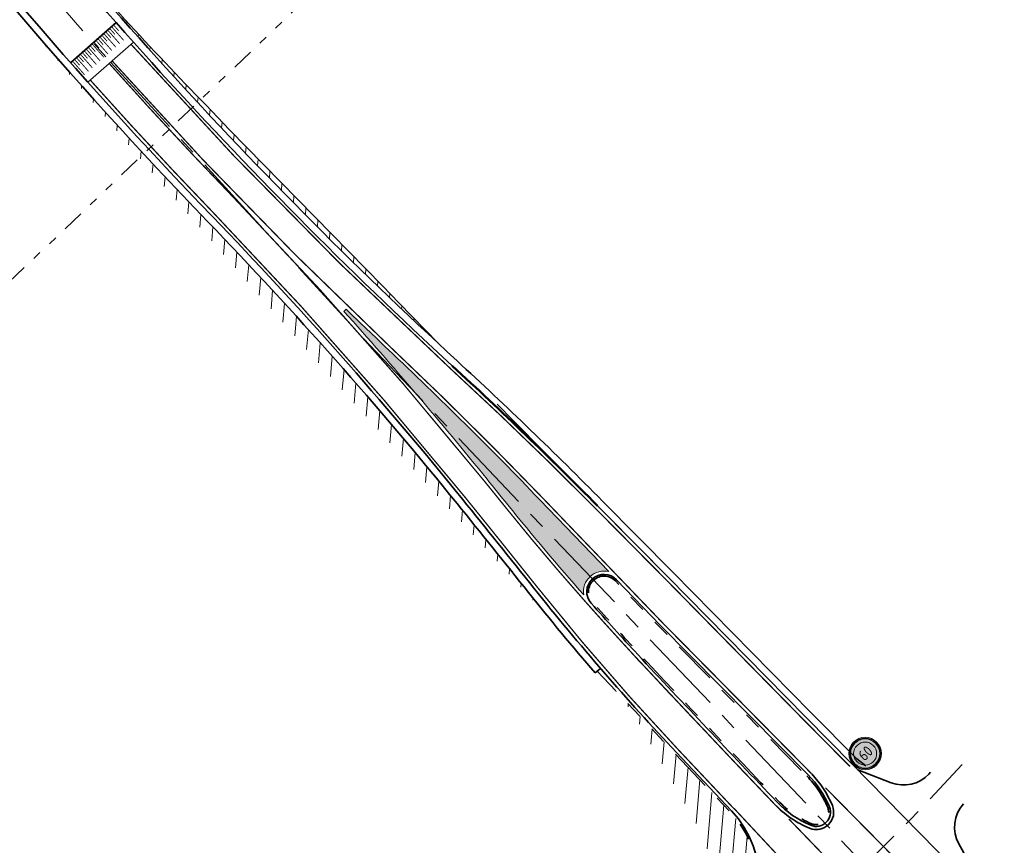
# Model space of a CAD drawing. Header units: metres. Extents: x 156019 to 159509, y 450048 to 451682.
# Tile 2 of 5: x 156094 to 156207, y 451039 to 451134. Entities that reach past the tile are written whole.
import ezdxf
from ezdxf.enums import TextEntityAlignment as Align

# ---------------------------------------------------------------- set-up
doc = ezdxf.new("R2010")
doc.units = ezdxf.units.M
for name, pattern in [('AL-TEKENBLADGRENS', [11.5, 2.5, -1.5, 1, -1.5, 1, -1.5, 2.5]), ('AM-AS', [16, 10, -2, 2, -2]), ('AM-AS-SO', [16, 10, -2, 2, -2]), ('VH-TROTTOIRBAND-SO', [15, 5, -2, 2, -2, 2, -2]), ('VW-11_STREEP', [2, 1, -1]), ('VW-13_STREEP', [4, 1, -3])]:
    doc.linetypes.add(name, pattern=pattern)
doc.layers.get('0').update_dxf_attribs({"linetype": 'CONTINUOUS'})
for name, color, linetype, lineweight in [('N-WE-AM-AS-G', 252, 'AM-AS', 18), ('N-WE-AM-AS_WEG-G', 252, 'AM-AS-SO', 18), ('N-WE-VH-KANTOPSLUITING_TROTTOIRBAND-G', 252, 'VH-TROTTOIRBAND-SO', 35), ('N-WE-VH-KANTVERHARDING-G', 252, 'CONTINUOUS', 50), ('N-WE-VH-KANTVERHARDING_HOOFDRIJBAAN-G', 252, 'CONTINUOUS', 35), ('N-WE-VH-KANTVERHARDING_INRIT-G', 252, 'CONTINUOUS', 35), ('N-WE-VH-VERHARDING_GRASBETONSTEEN-G', 252, 'CONTINUOUS', 35), ('N-WE-VW-MARKERING_LANGS_STREEP_11_015-G', 252, 'VW-11_STREEP', 13), ('N-WE-VW-MARKERING_LANGS_STREEP_13_015-G', 252, 'VW-13_STREEP', 13), ('N-WE-VW-MARKERING_LANGS_STREEP_DOORGETROKKEN_015-G', 252, 'CONTINUOUS', 13), ('N-WE-VW-MARKERING_PLATEAU-G', 252, 'CONTINUOUS', 9), ('N-WE-VW-MARKERING_PUNTSTUK-G', 252, 'CONTINUOUS', 35), ('N-WE-VW-VERKEERSTEKEN_BORD_A-S', 252, 'CONTINUOUS', 25), ('V-WE-VH-VERHARDING_ASFALT-A', 252, 'CONTINUOUS', 18), ('X-XX-AL-TEKENBLADGRENS-G', 7, 'AL-TEKENBLADGRENS', 35)]:
    doc.layers.add(name, color=color, linetype=linetype, lineweight=lineweight)
doc.layers.add('X-XX-AL-HULPLIJN-G', color=40, linetype='CONTINUOUS', lineweight=18, plot=False)
doc.styles.add('NLCS-RVV-M200-T25', font='NLCS-RVV.ttf')
pattern_1 = [(85, (0, 0), (-1.494292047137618, 0.1307336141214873), [])]

# ---------------------------------------------------------------- blocks, each defined once
blk = doc.blocks.new('N-SVW-VERKEERSTEKEN_BORD_A01_060-SO')
at = {"true_color": 0xff0000}
h = blk.add_hatch(color=1, dxfattribs=at)
h.dxf.hatch_style = 1
h.paths.add_polyline_path([(-3.75, 0), (-3.55, 0, -1), (3.550000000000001, 0), (3.75, 0, 1)])
at = {"true_color": 0xffffff}
h = blk.add_hatch(color=7, dxfattribs=at)
h.dxf.hatch_style = 1
h.paths.add_polyline_path([(-3.55, 0), (-3.35, 0, -1), (3.35, 0), (3.550000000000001, 0, 1)])
at = {"true_color": 0xff0000}
h = blk.add_hatch(color=1, dxfattribs=at)
h.dxf.hatch_style = 1
h.paths.add_polyline_path([(-3.35, 0), (-2.649999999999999, 0, -1), (2.649999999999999, 0), (3.35, 0, 1)])
at = {"true_color": 0xffffff}
h = blk.add_hatch(color=7, dxfattribs=at)
h.dxf.hatch_style = 1
h.paths.add_polyline_path([(-2.649999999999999, 0), (2.649999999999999, 0, 1)])
at = {"true_color": 0xff0000}
h = blk.add_hatch(color=1, dxfattribs=at)
h.dxf.hatch_style = 1
h.paths.add_polyline_path([(3.75, 0), (3.550000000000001, 0, -1), (-3.55, 0), (-3.75, 0, 1)])
at = {"true_color": 0xffffff}
h = blk.add_hatch(color=7, dxfattribs=at)
h.dxf.hatch_style = 1
h.paths.add_polyline_path([(3.550000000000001, 0), (3.35, 0, -1), (-3.35, 0), (-3.55, 0, 1)])
at = {"true_color": 0xff0000}
h = blk.add_hatch(color=1, dxfattribs=at)
h.dxf.hatch_style = 1
h.paths.add_polyline_path([(3.35, 0), (2.649999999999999, 0, -1), (-2.649999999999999, 0), (-3.35, 0, 1)])
at = {"true_color": 0xffffff}
h = blk.add_hatch(color=7, dxfattribs=at)
h.dxf.hatch_style = 1
h.paths.add_polyline_path([(2.649999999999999, 0), (-2.649999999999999, 0, 1)])
at = {"color": 1, "lineweight": 0, "true_color": 0xff0000}
blk.add_circle((0, 0), 3.75, dxfattribs=at)
at = {"color": 7, "lineweight": 0, "true_color": 0xffffff}
for radius in [3.55, 3.35, 2.649999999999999]:
    blk.add_circle((0, 0), radius, dxfattribs=at)
at = {"color": 250, "true_color": 0x191919, "style": 'NLCS-RVV-M200-T25', "width": 0.9}
blk.add_text('60', height=2.5, dxfattribs=at).set_placement((0.09999999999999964, 0), align=Align.MIDDLE_CENTER)

msp = doc.modelspace()

# ---------------------------------------------------------------- hatches: boundary and pattern name
at = {"layer": 'N-WE-VW-MARKERING_PUNTSTUK-G', "transparency": 33554687}
h = msp.add_hatch(color=256, dxfattribs=at)
h.dxf.hatch_style = 1
edge = h.paths.add_edge_path()
edge.add_arc((156383.1075337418, 451265.9433709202), 299.6250000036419, 218.8843707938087, 221.4835196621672, ccw=False)
edge.add_arc((154864.9519509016, 450041.6298455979), 1650.692918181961, 38.88437082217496, 39.01600547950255)
edge.add_arc((155756.1700380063, 450763.7363317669), 503.6500000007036, 39.01600549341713, 41.90837286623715)
edge.add_line((156130.9933914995, 451100.1449763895), (156131.2366953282, 451100.3965922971))
edge.add_arc((156503.7764269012, 451485.6635367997), 535.9258065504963, 225.9621808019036, 226.6822910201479)
edge.add_arc((155793.3437755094, 450732.2374151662), 499.624999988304, 43.86028719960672, 46.6822910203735, ccw=False)
edge.add_line((156153.5891629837, 451078.4286938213), (156161.5451265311, 451070.1497470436))
edge.add_arc((156160.9905803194, 451067.8403957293), 2.374999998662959, 76.4971847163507, 188.9626179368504)
at = {"layer": 'V-WE-VH-VERHARDING_ASFALT-A', "transparency": 33554687}
h = msp.add_hatch(dxfattribs=at)
h.set_pattern_fill('AVH-ASFALT_B-SO', color=256, angle=40, pattern_type=2)
h.set_pattern_definition(pattern_1)
h.paths.add_polyline_path([(156117.784, 451121.049), (156115.064, 451123.931, -0.01554166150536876), (156096.7459794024, 451143.9139972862, 0.03084353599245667), (156141.8807509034, 451096.4360292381), (156137.316, 451101.123), (156135.461, 451103.028)])
h = msp.add_hatch(dxfattribs=at)
h.set_pattern_fill('AVH-ASFALT_B', color=256, angle=40, pattern_type=2)
h.set_pattern_definition(pattern_1)
edge = h.paths.add_edge_path()
edge.add_arc((156387.4910315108, 451255.2405240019), 300.8000014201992, 218.5582288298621, 219.2248672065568)
edge.add_line((156154.4702625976, 451065.0249565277), (156141.7135461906, 451078.9554749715))
edge.add_line((156141.7135461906, 451078.9554749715), (156129.098, 451093.015))
edge.add_line((156129.098, 451093.015), (156109.107, 451115.855))
edge.add_line((156109.107, 451115.855), (156095.753, 451131.711))
edge.add_arc((156602.9764788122, 451578.9306294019), 676.2255942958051, 221.402668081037, 223.8449595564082)
edge.add_arc((155756.1700380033, 450763.7363317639), 499.2000000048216, 39.01600549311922, 43.99889384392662, ccw=False)
edge.add_arc((154864.9523690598, 450041.6301838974), 1646.24238031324, 38.55822882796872, 39.01600549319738, ccw=False)
h = msp.add_hatch(dxfattribs=at)
h.set_pattern_fill('AVH-ASFALT_B', color=256, angle=40, pattern_type=2)
h.set_pattern_definition(pattern_1)
edge = h.paths.add_edge_path()
edge.add_line((156168.785, 451046.087), (156171.761, 451040.88))
edge.add_arc((156158.1452220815, 451033.6996068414), 15.39309761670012, -6.863740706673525, 27.80529391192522, ccw=False)
edge.add_arc((156157.8615972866, 451034.3146997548), 15.75875770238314, 330.0867784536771, 351.03869789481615, ccw=False)
edge.add_arc((156148.8821013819, 451046.6738835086), 30.35263652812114, 307.9089073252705, 318.2332496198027, ccw=False)
edge.add_arc((156142.572170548, 451054.1048126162), 40.09455136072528, 280.7122164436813, 308.4988759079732, ccw=False)
edge.add_arc((156147.6374202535, 451054.6376737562), 40.00000000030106, 273.4216891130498, 303.3312291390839)
edge.add_line((156169.6165520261, 451021.2173540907), (156169.5066563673, 451021.384455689))
edge.add_arc((156147.6374202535, 451054.6376737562), 39.80000000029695, 303.3312291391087, 313.5932475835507)
edge.add_arc((156166.9443776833, 451034.3585861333), 11.80000000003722, 313.5932475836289, 403.3444149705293)
edge.add_line((156175.5258203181, 451042.4578973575), (156162.1208249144, 451056.6608580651))
edge.add_arc((156101.8499641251, 451007.5196492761), 77.76525613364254, 36.348736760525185, 39.19171772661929, ccw=False)
edge.add_line((156164.484, 451053.611), (156168.785, 451046.087))

# ---------------------------------------------------------------- linework, layer by layer
at = {"layer": 'N-WE-AM-AS-G', "transparency": 33554687, "flags": 128}
msp.add_lwpolyline([(156054.208, 451680.581), (156047.697, 451601.191), (156044.0819038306, 451560.4282218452), (156034.6845, 451460.8585), (156024.0226627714, 451344.1291122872, 0.1854094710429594), (156074.7460007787, 451164.7451541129, 0.0216701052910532), (156104.1344298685, 451128.8134434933)], format="xyb", dxfattribs=at)
for points in [[(156104.1344298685, 451128.8134434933), (156133.2068253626, 451097.0691792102)], [(156133.2068253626, 451097.0691792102), (156192.41275, 451034.8987500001)]]:
    msp.add_lwpolyline(points, dxfattribs=at)
at = {"layer": 'N-WE-AM-AS_WEG-G', "linetype": 'AM-AS', "transparency": 33554687, "flags": 128}
msp.add_lwpolyline([(156146.3079776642, 451011.5875630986, 0.2174137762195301), (156177.503499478, 451022.9958946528), (156196.2547053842, 451041.4998047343), (156202.2831169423, 451047.9455768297)], format="xyb", dxfattribs=at)
at = {"layer": 'N-WE-VH-KANTOPSLUITING_TROTTOIRBAND-G', "transparency": 33554687, "flags": 128}
for points in [[(156184.3477261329, 451046.6194582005, -0.096820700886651), (156186.7733931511, 451042.9681293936, -0.6696337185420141), (156184.9074429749, 451041.1072850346, -0.1034681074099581), (156181.0522255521, 451043.7577174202, -0.002643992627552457), (156165.0065921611, 451060.7407717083, -0.004755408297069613), (156159.6466009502, 451066.6430154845, -0.9813108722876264), (156162.2884371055, 451069.0876197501), (156167.3097346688, 451063.862475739), (156184.3474744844, 451046.6197133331)], [(156169.6165520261, 451021.2173540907), (156169.5066563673, 451021.384455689, 0.04480645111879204), (156175.0808811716, 451025.8123992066, 0.4129421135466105), (156175.5258203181, 451042.4578973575), (156160.2073310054, 451058.6882574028)]]:
    msp.add_lwpolyline(points, format="xyb", dxfattribs=at)
at = {"layer": 'N-WE-VH-KANTVERHARDING-G', "transparency": 33554687}
msp.add_arc((155805.0481209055, 450725.8134889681), 500, 44.73472885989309, 47.39957634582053, dxfattribs=at)
at = {"layer": 'N-WE-VH-KANTVERHARDING_HOOFDRIJBAAN-G', "transparency": 33554687, "flags": 128}
for points in [[(156050.7197116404, 451680.8670844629), (156044.2096593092, 451601.4886395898), (156040.596460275, 451560.7472529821), (156031.1994889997, 451461.1821142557), (156020.5371716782, 451344.4474703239, 0.1854094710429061), (156071.943323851, 451162.6487280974, 0.03143541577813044), (156115.846643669, 451111.0585731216, 0.03143541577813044)], [(156057.6962883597, 451680.2949155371), (156051.1843406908, 451600.8933604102), (156047.5673473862, 451560.1091907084), (156038.1695110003, 451460.5348857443), (156027.5081538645, 451343.8107542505, 0.1854094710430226), (156077.5486777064, 451166.8415801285, 0.0462963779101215), (156143.4888271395, 451093.8595300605, 0.0462963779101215)], [(156144.6549646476, 451078.5052339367, -0.001997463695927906), (156152.8985002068, 451068.247622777, 0.0208867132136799), (156169.3187600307, 451049.3258309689)], [(156184.4899905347, 451046.7600314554, -0.09682070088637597), (156186.9581199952, 451043.0447844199, -0.6696337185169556), (156184.830282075, 451040.9227689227, -0.103468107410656), (156180.9075772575, 451043.6195983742, -0.002644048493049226), (156164.8601540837, 451060.6045508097, -0.004755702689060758), (156159.4972699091, 451066.5099732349, -0.9813108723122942), (156162.4326434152, 451069.2262001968), (156167.4529770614, 451064.0020592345), (156184.6380944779, 451046.6101457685)], [(156184.9346349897, 451046.8396860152, -0.09144251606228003), (156187.304482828, 451043.1885125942, -0.6696337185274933), (156184.6856053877, 451040.576801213, -0.1034681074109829), (156180.6363617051, 451043.360625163, -0.002644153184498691), (156164.5855828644, 451060.3491364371)], [(156169.6165520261, 451021.2173540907, 0.04480645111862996), (156175.2187880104, 451025.6675485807, 0.4129421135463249), (156175.6712684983, 451042.5951738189)]]:
    msp.add_lwpolyline(points, format="xyb", dxfattribs=at)
for points in [[(156160.2346172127, 451077.7261952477), (156168.384, 451069.501), (156184.239, 451053.367), (156189.587, 451047.977)], [(156175.6712684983, 451042.5951738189), (156169.3187600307, 451049.3258309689)], [(156207.1309991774, 451030.1020008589), (156189.587, 451047.977)]]:
    msp.add_lwpolyline(points, dxfattribs=at)
at = {"layer": 'N-WE-VH-KANTVERHARDING_HOOFDRIJBAAN-G', "transparency": 33554687}
msp.add_arc((155756.1700380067, 450763.7363317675), 500, 39.01600549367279, 43.99889384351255, dxfattribs=at)
at = {"layer": 'N-WE-VH-KANTVERHARDING_INRIT-G', "transparency": 33554687, "flags": 128}
for points in [[(156198.64, 451047.036), (156198.4437141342, 451046.8261248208, -0.306436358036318), (156194.0737340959, 451045.8298926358), (156190.2278601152, 451047.3240488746)], [(156206.1109158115, 451031.1413299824), (156201.8889943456, 451038.784573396, -0.320577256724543), (156202.4263562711, 451043.4046583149, -0.320577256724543)]]:
    msp.add_lwpolyline(points, format="xyb", dxfattribs=at)
at = {"layer": 'N-WE-VH-VERHARDING_GRASBETONSTEEN-G', "transparency": 33554687, "flags": 128}
for points in [[(156043.188987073, 451599.0358083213), (156039.7997874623, 451560.8201743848), (156030.4029150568, 451461.2560832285), (156019.7404879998, 451344.5202378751, 0.1854094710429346), (156071.3027119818, 451162.1695450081, 0.03143541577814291), (156115.2711611, 451110.5028575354)], [(156032.1502542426, 451385.8389048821), (156028.304837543, 451343.7379866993, 0.1854094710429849), (156078.1892895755, 451167.3207632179, 0.04629637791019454), (156144.0303322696, 451094.448403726)], [(156144.03338861, 451078.0016038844, -0.001997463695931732), (156152.2729201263, 451067.7489750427, 0.01001256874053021), (156159.9683601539, 451058.4815982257, 0.01001256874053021)]]:
    msp.add_lwpolyline(points, format="xyb", dxfattribs=at)
for points in [[(156160.8029156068, 451078.2892555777), (156168.9534503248, 451070.0628976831), (156184.8082488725, 451053.9291026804), (156190.1151444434, 451048.5805299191), (156191.1641646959, 451047.7856142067)], [(156159.968360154, 451058.4815982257), (156160.5734736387, 451059.0048932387)]]:
    msp.add_lwpolyline(points, dxfattribs=at)
at = {"layer": 'N-WE-VH-VERHARDING_GRASBETONSTEEN-G', "transparency": 33554687}
for centre, radius, start, end in [((155756.1700380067, 450763.7363317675), 499.2, 39.01600549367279, 43.99889384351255), ((155805.0481209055, 450725.8134889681), 500.8, 44.73472885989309, 47.39957634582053)]:
    msp.add_arc(centre, radius, start, end, dxfattribs=at)
at = {"layer": 'N-WE-VW-MARKERING_LANGS_STREEP_11_015-G', "transparency": 33554687, "const_width": 0.15, "flags": 128}
for points in [[(156199.6983976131, 451031.9021914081), (156186.5094772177, 451045.2497792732)], [(156186.7822761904, 451031.2918137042), (156175.9643544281, 451042.8706012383)], [(156195.4706436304, 451028.002701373), (156182.2903142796, 451041.6470164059)]]:
    msp.add_lwpolyline(points, dxfattribs=at)
at = {"layer": 'N-WE-VW-MARKERING_LANGS_STREEP_13_015-G', "transparency": 33554687, "flags": 128}
msp.add_lwpolyline([(156106.4367211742, 451130.9269585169, 0.15, 0.15, 0.02462181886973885), (156143.2349966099, 451093.5834955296, 0.15, 0.15, -0.01162811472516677), (156159.9682273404, 451077.462260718, 0, 0, 0)], format="xyseb", dxfattribs=at)
at = {"layer": 'N-WE-VW-MARKERING_LANGS_STREEP_13_015-G', "transparency": 33554687, "const_width": 0.15, "flags": 128}
msp.add_lwpolyline([(156175.9439838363, 451042.8525671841), (156169.5914753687, 451049.5832243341, -0.02088671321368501), (156153.1917408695, 451068.4813639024, 0.001997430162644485), (156144.9464675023, 451078.7411388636, 0.0217453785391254), (156116.1164011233, 451111.3190648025, -0.00979521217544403), (156101.7509869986, 451126.7908226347, -0.00979521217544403)], format="xyb", dxfattribs=at)
msp.add_lwpolyline([(156159.9682273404, 451077.4622607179), (156168.1170701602, 451069.237610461), (156183.972164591, 451053.1035143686), (156189.3394322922, 451047.6940953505)], dxfattribs=at)
at = {"layer": 'N-WE-VW-MARKERING_LANGS_STREEP_DOORGETROKKEN_015-G', "transparency": 33554687, "const_width": 0.15, "flags": 128}
for points in [[(156103.9251674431, 451128.709989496, 2.90159373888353e-05), (156103.9665995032, 451128.6635836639)], [(156149.5832089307, 451077.6181476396, 0.000574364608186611), (156147.1996808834, 451080.5667975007, 0.02174537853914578), (156118.2025254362, 451113.3335338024, -0.0097586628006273), (156103.9665995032, 451128.6635836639)], [(156104.2625403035, 451129.0077912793, 2.784018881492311e-05), (156104.3022602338, 451128.9633033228)], [(156104.3022602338, 451128.9633033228, 0.02147018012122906), (156136.3654055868, 451096.0177902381)], [(156153.8595498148, 451078.6885321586, 0.01231393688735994), (156136.3654055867, 451096.0177902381)], [(156149.5832089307, 451077.6181476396, 0.01194574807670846), (156158.8446171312, 451066.679364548)], [(156184.9346349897, 451046.8396860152, -0.09144251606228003), (156187.304482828, 451043.1885125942, -0.6696337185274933), (156184.6856053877, 451040.576801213, -0.1034681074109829), (156180.6363617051, 451043.360625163, -0.002644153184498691), (156164.5855828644, 451060.3491364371, -0.005090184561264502), (156158.8446171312, 451066.679364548)]]:
    msp.add_lwpolyline(points, format="xyb", dxfattribs=at)
msp.add_lwpolyline([(156153.8595498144, 451078.6885321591), (156167.7215565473, 451064.2637782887), (156184.904840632, 451046.8737202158)], dxfattribs=at)
at = {"layer": 'N-WE-VW-MARKERING_PLATEAU-G', "transparency": 33554687, "flags": 128}
for points, const_width in [([(156099.4782729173, 451128.7862494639), (156104.7242567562, 451133.4169223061)], 0.2), ([(156103.3724364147, 451132.0772865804), (156104.6959791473, 451130.5778751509)], 0.09999999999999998), ([(156103.597348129, 451132.2758179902), (156104.1267652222, 451131.6760534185)], 0.09999999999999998), ([(156103.8222598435, 451132.4743494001), (156105.1458025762, 451130.9749379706)], 0.09999999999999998), ([(156104.047171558, 451132.6728808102), (156104.576588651, 451132.0731162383)], 0.09999999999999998), ([(156104.2720832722, 451132.8714122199), (156105.595626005, 451131.3720007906)], 0.09999999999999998), ([(156104.4969949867, 451133.0699436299), (156105.0264120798, 451132.4701790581)], 0.09999999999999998), ([(156102.2414344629, 451131.091929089), (156102.7708515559, 451130.4921645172)], 0.09999999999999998), ([(156102.472789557, 451131.2831609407), (156103.7963322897, 451129.7837495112)], 0.09999999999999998), ([(156102.6977012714, 451131.4816923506), (156103.2271183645, 451130.8819277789)], 0.09999999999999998), ([(156102.9226129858, 451131.6802237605), (156104.2461557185, 451130.180812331)], 0.09999999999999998), ([(156103.1475247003, 451131.8787551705), (156103.6769417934, 451131.2789905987)], 0.09999999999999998), ([(156100.8919641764, 451129.9007406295), (156101.4213812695, 451129.3009760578)], 0.09999999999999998), ([(156101.1168758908, 451130.0992720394), (156102.4404186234, 451128.5998606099)], 0.09999999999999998), ([(156101.3417876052, 451130.2978034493), (156101.8712046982, 451129.6980388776)], 0.09999999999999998), ([(156101.5666993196, 451130.4963348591), (156102.8902420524, 451128.9969234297)], 0.09999999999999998), ([(156101.7916110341, 451130.6948662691), (156102.3210281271, 451130.0951016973)], 0.09999999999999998), ([(156102.0165227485, 451130.8933976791), (156103.3400654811, 451129.3939862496)], 0.09999999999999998), ([(156099.7674056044, 451128.9080835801), (156101.090948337, 451127.4086721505)], 0.09999999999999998), ([(156099.9923173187, 451129.1066149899), (156100.5217344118, 451128.5068504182)], 0.09999999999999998), ([(156100.2172290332, 451129.3051463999), (156101.5407717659, 451127.8057349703)], 0.09999999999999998), ([(156100.4421407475, 451129.5036778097), (156100.9715578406, 451128.903913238)], 0.09999999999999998), ([(156100.6670524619, 451129.7022092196), (156101.9905951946, 451128.2027977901)], 0.09999999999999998)]:
    msp.add_lwpolyline(points, dxfattribs=dict(at, const_width=const_width))
msp.add_lwpolyline([(156101.4698430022, 451126.5426545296), (156106.7178652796, 451131.1751267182)], dxfattribs=at)
at = {"layer": 'X-XX-AL-HULPLIJN-G', "transparency": 33554687}
msp.add_lwpolyline([(156096.7459794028, 451143.9139972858, 0.01554166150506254), (156115.064, 451123.931), (156117.784, 451121.049), (156135.461, 451103.028), (156137.316, 451101.123), (156141.8807509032, 451096.4360292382)], format="xyb", dxfattribs=at)
at = {"layer": 'X-XX-AL-HULPLIJN-G', "transparency": 33554687, "flags": 128}
msp.add_lwpolyline([(156158.6445786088, 451067.4703944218, -0.01134141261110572), (156149.8751143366, 451077.8535541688, 0.0005743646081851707), (156147.4910446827, 451080.8028740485, 0.01262100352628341), (156130.9933914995, 451100.1449763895), (156131.2366953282, 451100.3965922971, 0.003142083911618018), (156136.1081393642, 451095.7449549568, -0.01231393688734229), (156153.5891629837, 451078.4286938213), (156161.5451265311, 451070.1497470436, 0.5343172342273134)], format="xyb", close=True, dxfattribs=at)
at = {"layer": 'X-XX-AL-HULPLIJN-G', "transparency": 33554687}
msp.add_lwpolyline([(156148.67, 451089.465), (156150.54, 451087.511), (156168.384, 451069.501), (156184.239, 451053.367), (156189.587, 451047.977)], dxfattribs=at)
at = {"layer": 'X-XX-AL-TEKENBLADGRENS-G', "transparency": 33554687, "flags": 128}
msp.add_lwpolyline([(156066.2573455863, 451078.634466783), (156147.9909735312, 451156.4707480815)], dxfattribs=at)

# ---------------------------------------------------------------- block references
at = {"layer": 'N-WE-VW-VERKEERSTEKEN_BORD_A-S', "transparency": 33554687, "xscale": 0.5, "yscale": 0.5, "zscale": 0.5, "rotation": 44.19822445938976}
msp.add_blockref('N-SVW-VERKEERSTEKEN_BORD_A01_060-SO', (156191.086515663, 451049.1930296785), dxfattribs=at)

doc.saveas('drawing.dxf')
